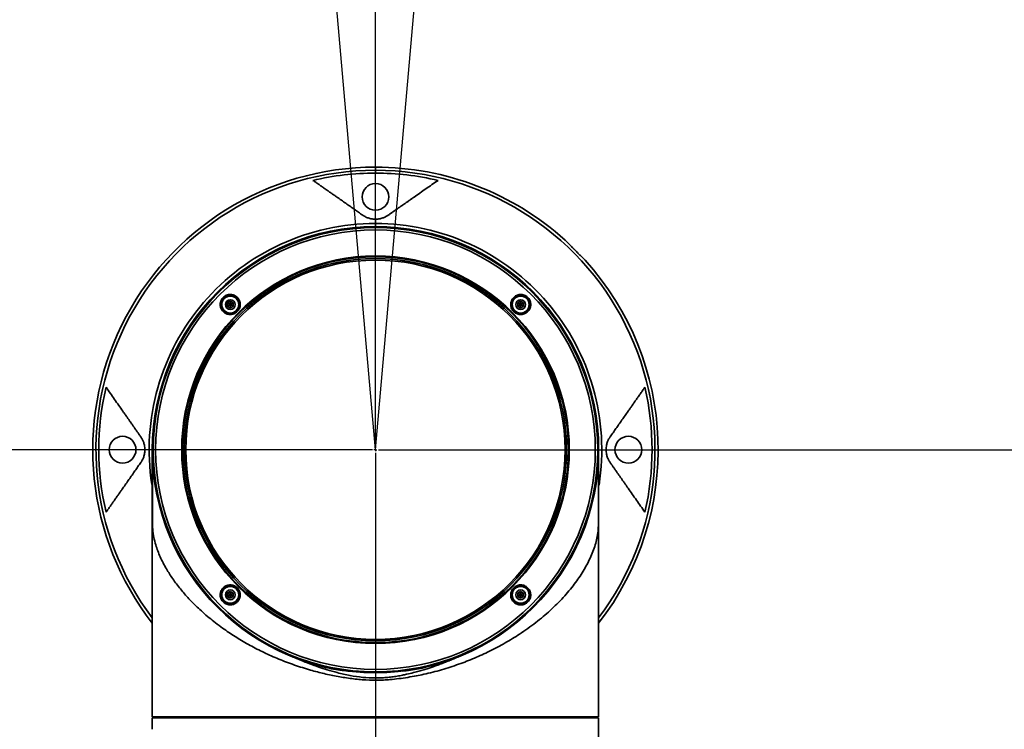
# Model space of a CAD drawing. Header units: millimetres. Extents: x 0 to 420, y 0 to 297.
# Tile 18 of 21: x 305 to 322, y 183 to 195. Entities that reach past the tile are written whole.
import ezdxf

# ---------------------------------------------------------------- set-up
doc = ezdxf.new("R2010")
doc.units = ezdxf.units.MM
doc.linetypes.add('CENTERX2', pattern=[20.32, 12.7, -2.54, 2.54, -2.54])
doc.layers.get('0').update_dxf_attribs({"lineweight": 18})
doc.layers.add('中心线层', color=6, linetype='CENTERX2', lineweight=25)
doc.layers.add('标注层', color=150, linetype='Continuous', lineweight=18)
doc.styles.add('SLDTEXTSTYLE22', font='txt')
doc.dimstyles.new('SLDDIMSTYLE1', dxfattribs={"dimtxt": 3.5, "dimasz": 4, "dimexe": 0, "dimexo": 0.0625, "dimgap": 0.875, "dimtad": 0, "dimtih": 1, "dimtoh": 1, "dimlfac": 20, "dimrnd": 1e-09, "dimzin": 12, "dimdsep": 46, "dimtxsty": 'SLDTEXTSTYLE22', "dimcen": 0, "dimdle": 8, "dimadec": 0, "dimazin": 3, "dimtfac": 1, "dimtdec": 3, "dimtofl": 0, "dimtmove": 0, "dimatfit": 3, "dimfxl": 0, "dimfrac": 2, "dimtolj": 1, "dimarcsym": 0})

# ---------------------------------------------------------------- blocks, each defined once
blk = doc.blocks.new('*X28')
at = {"layer": '标注层'}
for points in [[(378.525, 254.918), (381.707, 257.393), (381, 258.1)], [(244.165, 120.577), (240.983, 118.102), (241.69, 117.395)]]:
    blk.add_hatch(color=256, dxfattribs=at).paths.add_polyline_path(points, flags=0)
for p, q in [((378.525, 254.918), (388.205, 264.596)), ((388.205, 264.596), (402.873, 264.596)), ((244.165, 120.577), (239.923, 116.334))]:
    blk.add_line(p, q, dxfattribs=at)
at = {"layer": '标注层', "char_height": 3.5, "attachment_point": 1, "style": 'SLDTEXTSTYLE22'}
for s, insert, width in [('3800', (393.929, 269.22), 18.92737), ('%%C', (389.205, 268.574), 4.69274)]:
    blk.add_mtext(s, dxfattribs=dict(at, insert=insert, width=width))
blk = doc.blocks.new('SW_CENTERMARKSYMBOL_0')
at = {"layer": '中心线层', "color": 0}
for p, q in [((0, 0.05), (0, 60.136)), ((-0.05, 0), (-98.668, 0)), ((0, 0), (-0.025, 0)), ((0, 0), (0, 0.025)), ((0, 0), (0, -0.025)), ((0, 0), (0.025, 0)), ((0.05, 0), (84.498, 0)), ((0, -0.05), (0, -59.811))]:
    blk.add_line(p, q, dxfattribs=at)

msp = doc.modelspace()

# ---------------------------------------------------------------- linework, layer by layer
at = {"color": 7, "linetype": 'Continuous', "lineweight": 35}
for p, q in [((311.34515, 192.44438), (311.34515, 192.49732)), ((311.34515, 192.39562), (311.34515, 192.44438)), ((311.34515, 191.55025), (311.34515, 191.62232)), ((311.34515, 191.49732), (311.34515, 191.55025)), ((308.85563, 190.2157), (308.90563, 190.24457)), ((308.85563, 190.15797), (308.85563, 190.2157)), ((308.90563, 190.18684), (308.85563, 190.2157)), ((308.90563, 190.18684), (308.85563, 190.15797)), ((308.90563, 190.1291), (308.85563, 190.15797)), ((308.90563, 190.24457), (308.95563, 190.2157)), ((308.90563, 190.18684), (308.90563, 190.24457)), ((308.90563, 190.18684), (308.95563, 190.2157)), ((308.90563, 190.18684), (308.95563, 190.15797)), ((308.90563, 190.18684), (308.90563, 190.1291)), ((308.95563, 190.15797), (308.90563, 190.1291)), ((308.95563, 190.2157), (308.95563, 190.15797)), ((313.73466, 190.2157), (313.78466, 190.24457)), ((313.73466, 190.15797), (313.73466, 190.2157)), ((313.78466, 190.18684), (313.73466, 190.2157)), ((313.78466, 190.18684), (313.73466, 190.15797)), ((313.78466, 190.1291), (313.73466, 190.15797)), ((313.78466, 190.24457), (313.83466, 190.2157)), ((313.78466, 190.18684), (313.78466, 190.24457)), ((313.78466, 190.18684), (313.83466, 190.2157)), ((313.78466, 190.18684), (313.83466, 190.15797)), ((313.78466, 190.18684), (313.78466, 190.1291)), ((313.83466, 190.15797), (313.78466, 190.1291)), ((313.83466, 190.2157), (313.83466, 190.15797)), ((307.59515, 187.74732), (307.59515, 183.25732)), ((307.59577, 187.67813), (307.59575, 187.67929)), ((315.09454, 187.67947), (315.09452, 187.67825)), ((315.09515, 187.66729), (315.09515, 187.74732)), ((315.09515, 183.44732), (315.09515, 187.08225)), ((308.85563, 185.33667), (308.90563, 185.36553)), ((308.85563, 185.27893), (308.85563, 185.33667)), ((308.90563, 185.3078), (308.85563, 185.33667)), ((308.90563, 185.36553), (308.95563, 185.33667)), ((308.90563, 185.3078), (308.90563, 185.36553)), ((308.90563, 185.3078), (308.95563, 185.33667)), ((308.95563, 185.33667), (308.95563, 185.27893)), ((313.73466, 185.33667), (313.78466, 185.36553)), ((313.73466, 185.27893), (313.73466, 185.33667)), ((313.78466, 185.3078), (313.73466, 185.33667)), ((313.78466, 185.36553), (313.83466, 185.33667)), ((313.78466, 185.3078), (313.78466, 185.36553)), ((313.78466, 185.3078), (313.83466, 185.33667)), ((313.83466, 185.33667), (313.83466, 185.27893)), ((308.90563, 185.3078), (308.85563, 185.27893)), ((308.90563, 185.25006), (308.85563, 185.27893)), ((308.90563, 185.3078), (308.95563, 185.27893)), ((308.90563, 185.3078), (308.90563, 185.25006)), ((308.95563, 185.27893), (308.90563, 185.25006)), ((313.78466, 185.3078), (313.73466, 185.27893)), ((313.78466, 185.25006), (313.73466, 185.27893)), ((313.78466, 185.3078), (313.78466, 185.25006)), ((313.78466, 185.3078), (313.83466, 185.27893)), ((313.83466, 185.27893), (313.78466, 185.25006)), ((315.09496, 183.25732), (315.09496, 183.40982)), ((307.59515, 183.25732), (315.09496, 183.25732)), ((307.59533, 183.08482), (307.59533, 183.24232)), ((307.59533, 183.24232), (315.09496, 183.24232)), ((307.77015, 183.25732), (307.77015, 183.24232)), ((314.92015, 183.24232), (314.92015, 183.25732)), ((315.09496, 183.24232), (315.09496, 183.08482)), ((315.09515, 174.46732), (315.09515, 183.04732))]:
    msp.add_line(p, q, dxfattribs=at)
for centre, radius in [((311.34515, 187.74732), 3.745), ((311.34515, 187.74732), 3.73665), ((311.34515, 187.74732), 3.73406), ((311.34515, 187.74732), 3.69388), ((311.34515, 187.74732), 3.25676), ((311.34515, 187.74732), 3.24313), ((311.34515, 187.74732), 3.2125), ((311.34515, 187.74732), 3.1875), ((308.90563, 190.18684), 0.15), ((308.90563, 190.18684), 0.1425), ((313.78466, 190.18684), 0.15), ((313.78466, 190.18684), 0.1425), ((308.90563, 190.18684), 0.0825), ((313.78466, 190.18684), 0.0825), ((308.90563, 185.3078), 0.15), ((308.90563, 185.3078), 0.1425), ((308.90563, 185.3078), 0.0825), ((313.78466, 185.3078), 0.15), ((313.78466, 185.3078), 0.1425), ((313.78466, 185.3078), 0.0825)]:
    msp.add_circle(centre, radius, dxfattribs=at)
for centre, radius, start, end in [((311.34515, 187.74732), 4.75, 90, 217.863646), ((311.34515, 187.74732), 4.75, 47.848787, 90), ((311.34515, 187.74732), 4.64831, 90, 103.065102), ((311.34515, 187.74732), 4.64831, 76.934898, 90), ((311.34515, 191.99732), 0.225, 90, 270), ((311.34515, 191.99732), 0.225, 270, 90), ((311.34515, 187.74732), 3.75, 0, 180), ((311.34515, 187.74732), 4.75, 322.136354, 42.151213), ((311.34515, 187.74732), 4.64831, 166.934898, 193.065102), ((311.34515, 187.74732), 4.64831, 346.934898, 13.065102), ((307.09515, 187.74732), 0.225, 90, 270), ((307.09515, 187.74732), 0.225, 270, 90), ((315.59515, 187.74732), 0.225, 90, 270), ((315.59515, 187.74732), 0.225, 270, 90), ((311.34515, 187.74732), 3.75, 180, 0)]:
    msp.add_arc(centre, radius, start, end, dxfattribs=at)
at = {"color": 8, "linetype": 'Continuous', "lineweight": 35}
for radius, start, end in [(4.69707, 90, 217.025199), (4.69707, 322.974801, 90), (3.80293, 90, 188.809462), (3.80293, 351.020801, 90)]:
    msp.add_arc((311.34515, 187.74732), radius, start, end, dxfattribs=at)
at = {"color": 7, "linetype": 'Continuous', "lineweight": 35}
for points, knots in [([(310.29436, 192.27529), (310.31168, 192.26316), (310.34604, 192.2391), (310.39761, 192.203), (310.44866, 192.16725), (310.49922, 192.13185), (310.54928, 192.0968), (310.59885, 192.06209), (310.64791, 192.02773), (310.70524, 191.9876), (310.77074, 191.94173), (310.84445, 191.89012), (310.91714, 191.83922), (310.98884, 191.78902), (311.05943, 191.73958), (311.10675, 191.70645), (311.13005, 191.69013)], [0, 0, 0, 0, 0.06765238, 0.13419131, 0.19961748, 0.26393167, 0.32713465, 0.38922727, 0.45021041, 0.51008499, 0.6012075, 0.68988225, 0.77611354, 0.85990609, 0.941265, 1.02019588, 1.02019588, 1.02019588, 1.02019588]), ([(311.56024, 191.69013), (311.57289, 191.69899), (311.5984, 191.71685), (311.63655, 191.74357), (311.67503, 191.77052), (311.71381, 191.79767), (311.75289, 191.82503), (311.79227, 191.8526), (311.83195, 191.88039), (311.87193, 191.90838), (311.91221, 191.93659), (311.9528, 191.96501), (312.01279, 192.00702), (312.09253, 192.06285), (312.19212, 192.13258), (312.29379, 192.20377), (312.3615, 192.25119), (312.39593, 192.27529)], [0, 0, 0, 0, 0.04275099, 0.08622391, 0.13041972, 0.17533933, 0.22098362, 0.26735342, 0.31444953, 0.36227271, 0.41082368, 0.46010313, 0.51011173, 0.63096404, 0.7562577, 0.88599959, 1.02019588, 1.02019588, 1.02019588, 1.02019588]), ([(311.13005, 191.69013), (311.1331, 191.68804), (311.13906, 191.68394), (311.14841, 191.67801), (311.16258, 191.66956), (311.18207, 191.65923), (311.20882, 191.64756), (311.23683, 191.63787), (311.26156, 191.6315), (311.28063, 191.62783), (311.29345, 191.62582), (311.30634, 191.62425), (311.31926, 191.62314), (311.3322, 191.62245), (311.34085, 191.62236), (311.34515, 191.62232)], [0, 0, 0, 0, 0.01589323, 0.031114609, 0.045669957, 0.081845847, 0.113933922, 0.144598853, 0.171427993, 0.181984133, 0.19204627, 0.201692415, 0.211011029, 0.220100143, 0.229065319, 0.229065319, 0.229065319, 0.229065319]), ([(311.34515, 191.62232), (311.34771, 191.62233), (311.35286, 191.62236), (311.36058, 191.62261), (311.3683, 191.623), (311.37601, 191.62356), (311.38371, 191.62428), (311.39141, 191.62515), (311.39909, 191.62619), (311.40675, 191.62738), (311.4144, 191.62874), (311.43002, 191.63184), (311.45315, 191.63778), (311.47882, 191.64663), (311.50158, 191.65626), (311.5218, 191.66629), (311.54177, 191.67766), (311.55391, 191.68586), (311.56024, 191.69013)], [0, 0, 0, 0, 0.005358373, 0.010745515, 0.016184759, 0.021698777, 0.027309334, 0.033037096, 0.038901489, 0.044920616, 0.051111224, 0.057488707, 0.084180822, 0.114675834, 0.139431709, 0.166694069, 0.196549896, 0.229065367, 0.229065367, 0.229065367, 0.229065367]), ([(314.69922, 191.10139), (314.69655, 191.10406), (314.69123, 191.10939), (314.68328, 191.11739), (314.67537, 191.12537), (314.66752, 191.13334), (314.65971, 191.14128), (314.64679, 191.15446), (314.62902, 191.17268), (314.60716, 191.19519), (314.58644, 191.21644), (314.56917, 191.23392), (314.55499, 191.24795), (314.54345, 191.2591), (314.53637, 191.2656), (314.53282, 191.26885)], [0, 0, 0, 0, 0.009837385, 0.019647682, 0.029445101, 0.0392439, 0.049058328, 0.058902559, 0.088418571, 0.117962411, 0.147393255, 0.176850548, 0.196609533, 0.216321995, 0.236099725, 0.236099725, 0.236099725, 0.236099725]), ([(314.86668, 190.93499), (314.86509, 190.93674), (314.86191, 190.94023), (314.85679, 190.94568), (314.85143, 190.9513), (314.84581, 190.95709), (314.83994, 190.96306), (314.82976, 190.97331), (314.81447, 190.98842), (314.7932, 191.00916), (314.77072, 191.03099), (314.74992, 191.05126), (314.73138, 191.06946), (314.71531, 191.08534), (314.70459, 191.09604), (314.69922, 191.10139)], [0, 0, 0, 0, 0.009844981, 0.01966048, 0.029460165, 0.039257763, 0.049067, 0.058901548, 0.088442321, 0.117960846, 0.147421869, 0.17685949, 0.196630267, 0.216338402, 0.236099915, 0.236099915, 0.236099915, 0.236099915]), ([(308.78388, 190.07082), (308.77043, 190.08815), (308.74354, 190.12277), (308.73193, 190.1896), (308.74317, 190.24466), (308.76451, 190.28369), (308.78607, 190.30929), (308.8122, 190.33024), (308.8517, 190.35059), (308.90728, 190.36074), (308.97276, 190.34648), (309.02767, 190.30864), (309.06405, 190.2528), (309.07663, 190.18706), (309.0651, 190.13183), (309.04386, 190.09284), (309.02223, 190.06726), (308.99614, 190.04631), (308.95658, 190.02598), (308.90132, 190.01608), (308.83487, 190.02926), (308.80088, 190.05697), (308.78388, 190.07082)], [0, 0, 0, 0, 0.06583091, 0.13158601, 0.19735293, 0.23045545, 0.26347721, 0.29648709, 0.32961669, 0.39541604, 0.46119812, 0.52709011, 0.59305436, 0.65883344, 0.72456765, 0.75766913, 0.7906587, 0.82373726, 0.85679756, 0.92262596, 0.98845678, 1.05433213, 1.05433213, 1.05433213, 1.05433213]), ([(308.79673, 190.07938), (308.80639, 190.07082), (308.82424, 190.055), (308.86067, 190.03842), (308.89793, 190.03164), (308.93482, 190.03482), (308.97354, 190.0463), (309.01576, 190.07391), (309.04442, 190.11541), (309.05687, 190.15381), (309.061, 190.19087), (309.05515, 190.22864), (309.03894, 190.26507), (309.01746, 190.29342), (308.98999, 190.31574), (308.95415, 190.33361), (308.91573, 190.34087), (308.87777, 190.33759), (308.83915, 190.32626), (308.79662, 190.29849), (308.76787, 190.25665), (308.75556, 190.2182), (308.7514, 190.18027), (308.7579, 190.14195), (308.77441, 190.10557), (308.789, 190.08845), (308.79673, 190.07938)], [0, 0, 0, 0, 0.039046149, 0.072136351, 0.120195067, 0.151921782, 0.182526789, 0.240246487, 0.297994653, 0.328539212, 0.360157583, 0.409157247, 0.442021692, 0.480380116, 0.516222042, 0.548711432, 0.601095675, 0.631775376, 0.662290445, 0.720619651, 0.778779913, 0.809200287, 0.840485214, 0.892348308, 0.924347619, 0.960431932, 0.960431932, 0.960431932, 0.960431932]), ([(313.66088, 190.07629), (313.65394, 190.08499), (313.64004, 190.10238), (313.62184, 190.14302), (313.61394, 190.19872), (313.63097, 190.26343), (313.67096, 190.3166), (313.72824, 190.3507), (313.79457, 190.36056), (313.84938, 190.3467), (313.88746, 190.32373), (313.91215, 190.30105), (313.93197, 190.27397), (313.95057, 190.2336), (313.95827, 190.17765), (313.94119, 190.11294), (313.90106, 190.05979), (313.8438, 190.02584), (313.77749, 190.01601), (313.72292, 190.03003), (313.68454, 190.0527), (313.66878, 190.06841), (313.66088, 190.07629)], [0, 0, 0, 0, 0.03306016, 0.0661464, 0.13198026, 0.19783401, 0.26367666, 0.32949102, 0.39526974, 0.46108583, 0.49411289, 0.5272689, 0.56033568, 0.59354222, 0.65933304, 0.72515469, 0.79099322, 0.85682327, 0.92263337, 0.98846055, 1.02141016, 1.05455782, 1.05455782, 1.05455782, 1.05455782]), ([(313.66998, 190.08421), (313.6847, 190.07097), (313.70714, 190.05077), (313.7455, 190.03714), (313.78258, 190.03132), (313.82089, 190.0358), (313.85782, 190.05069), (313.88704, 190.07106), (313.91051, 190.09782), (313.92944, 190.13285), (313.93811, 190.17043), (313.93655, 190.20807), (313.9268, 190.24729), (313.90091, 190.29093), (313.86039, 190.32143), (313.82253, 190.33537), (313.78466, 190.3412), (313.74593, 190.33641), (313.7094, 190.32113), (313.68054, 190.30091), (313.65676, 190.27368), (313.63806, 190.23781), (313.62992, 190.20053), (313.63172, 190.1638), (313.64104, 190.12456), (313.65856, 190.10014), (313.66998, 190.08421)], [0, 0, 0, 0, 0.058027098, 0.088512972, 0.119942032, 0.17009235, 0.202608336, 0.240005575, 0.277314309, 0.309781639, 0.360085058, 0.391595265, 0.422126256, 0.480155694, 0.538537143, 0.568768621, 0.599830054, 0.652513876, 0.683845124, 0.719130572, 0.758653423, 0.792586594, 0.841137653, 0.872020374, 0.90269544, 0.960224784, 0.960224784, 0.960224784, 0.960224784]), ([(307.40233, 187.96241), (307.39347, 187.97506), (307.37561, 188.00057), (307.34889, 188.03872), (307.32195, 188.0772), (307.2948, 188.11598), (307.26743, 188.15506), (307.23986, 188.19444), (307.21207, 188.23412), (307.18408, 188.2741), (307.15587, 188.31438), (307.12745, 188.35497), (307.08545, 188.41496), (307.02961, 188.4947), (306.95988, 188.59429), (306.88869, 188.69596), (306.84127, 188.76367), (306.81717, 188.7981)], [0, 0, 0, 0, 0.04275099, 0.08622391, 0.13041972, 0.17533933, 0.22098362, 0.26735342, 0.31444953, 0.36227271, 0.41082368, 0.46010313, 0.51011173, 0.63096404, 0.7562577, 0.88599959, 1.02019588, 1.02019588, 1.02019588, 1.02019588]), ([(315.87312, 188.7981), (315.86099, 188.78078), (315.83693, 188.74642), (315.80082, 188.69485), (315.76508, 188.6438), (315.72968, 188.59324), (315.69463, 188.54318), (315.65992, 188.49362), (315.62556, 188.44455), (315.58543, 188.38723), (315.53956, 188.32172), (315.48795, 188.24801), (315.43705, 188.17533), (315.38685, 188.10363), (315.33741, 188.03303), (315.30428, 187.98571), (315.28796, 187.96241)], [0, 0, 0, 0, 0.06765238, 0.13419131, 0.19961748, 0.26393167, 0.32713465, 0.38922727, 0.45021041, 0.51008499, 0.6012075, 0.68988225, 0.77611354, 0.85990609, 0.941265, 1.02019588, 1.02019588, 1.02019588, 1.02019588]), ([(307.40233, 187.53223), (307.40442, 187.53526), (307.40851, 187.54121), (307.41443, 187.55054), (307.42286, 187.56467), (307.43317, 187.58411), (307.44481, 187.61078), (307.4545, 187.63871), (307.46269, 187.67039), (307.46857, 187.70604), (307.47086, 187.74664), (307.46871, 187.78735), (307.46292, 187.82318), (307.45478, 187.855), (307.44591, 187.88077), (307.43628, 187.9036), (307.42623, 187.92388), (307.41483, 187.9439), (307.40661, 187.95606), (307.40233, 187.96241)], [0, 0, 0, 0, 0.015871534, 0.031073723, 0.045612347, 0.081735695, 0.113788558, 0.144407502, 0.171207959, 0.201361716, 0.228575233, 0.255853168, 0.286015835, 0.312783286, 0.343377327, 0.368198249, 0.395539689, 0.425489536, 0.458114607, 0.458114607, 0.458114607, 0.458114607]), ([(315.28796, 187.96241), (315.28587, 187.95937), (315.28178, 187.95342), (315.27587, 187.9441), (315.26743, 187.92996), (315.25712, 187.91052), (315.24548, 187.88385), (315.23579, 187.85593), (315.2276, 187.82424), (315.22172, 187.7886), (315.21943, 187.748), (315.22158, 187.70729), (315.22738, 187.67145), (315.23551, 187.63963), (315.24438, 187.61386), (315.25401, 187.59103), (315.26406, 187.57076), (315.27546, 187.55073), (315.28368, 187.53857), (315.28796, 187.53223)], [0, 0, 0, 0, 0.015871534, 0.031073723, 0.045612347, 0.081735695, 0.113788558, 0.144407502, 0.171207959, 0.201361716, 0.228575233, 0.255853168, 0.286015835, 0.312783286, 0.343377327, 0.368198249, 0.395539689, 0.425489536, 0.458114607, 0.458114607, 0.458114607, 0.458114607]), ([(307.59578, 187.67336), (307.59577, 187.6473), (307.59574, 187.59159), (307.59571, 187.47061), (307.59569, 187.34497), (307.59567, 187.23079), (307.59565, 187.09916), (307.59562, 186.94919), (307.5956, 186.82019), (307.59559, 186.73994), (307.59559, 186.71779)], [0, 0, 0, 0, 0.163993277, 0.35067122, 0.451365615, 0.557144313, 0.668289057, 0.78521151, 0.908541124, 0.955570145, 0.955570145, 0.955570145, 0.955570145]), ([(315.09471, 186.73052), (315.0947, 186.75707), (315.0947, 186.82088), (315.09468, 186.91413), (315.09467, 187.01677), (315.09465, 187.12278), (315.09463, 187.23874), (315.09461, 187.35941), (315.09458, 187.4792), (315.09455, 187.58538), (315.09453, 187.65385), (315.09452, 187.671), (315.09452, 187.67333)], [0, 0, 0, 0, 0.056193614, 0.135060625, 0.204932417, 0.288596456, 0.38601281, 0.497266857, 0.622617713, 0.762608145, 0.918315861, 0.942806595, 0.942806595, 0.942806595, 0.942806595]), ([(306.81717, 186.69653), (306.8293, 186.71385), (306.85336, 186.74822), (306.88947, 186.79978), (306.92521, 186.85083), (306.96061, 186.90139), (306.99567, 186.95145), (307.03037, 187.00102), (307.06473, 187.05008), (307.10487, 187.10741), (307.15073, 187.17291), (307.20234, 187.24662), (307.25324, 187.31931), (307.30345, 187.39101), (307.35288, 187.46161), (307.38601, 187.50892), (307.40233, 187.53223)], [0, 0, 0, 0, 0.06765238, 0.13419131, 0.19961748, 0.26393167, 0.32713465, 0.38922727, 0.45021041, 0.51008499, 0.6012075, 0.68988225, 0.77611354, 0.85990609, 0.941265, 1.02019588, 1.02019588, 1.02019588, 1.02019588]), ([(315.28796, 187.53223), (315.29682, 187.51958), (315.31468, 187.49407), (315.3414, 187.45591), (315.36834, 187.41743), (315.3955, 187.37865), (315.42286, 187.33958), (315.45043, 187.3002), (315.47822, 187.26052), (315.50621, 187.22053), (315.53442, 187.18025), (315.56284, 187.13966), (315.60485, 187.07967), (315.66068, 186.99993), (315.73041, 186.90034), (315.8016, 186.79867), (315.84902, 186.73096), (315.87312, 186.69653)], [0, 0, 0, 0, 0.04275099, 0.08622391, 0.13041972, 0.17533933, 0.22098362, 0.26735342, 0.31444953, 0.36227271, 0.41082368, 0.46010313, 0.51011173, 0.63096404, 0.7562577, 0.88599959, 1.02019588, 1.02019588, 1.02019588, 1.02019588]), ([(315.09471, 186.74106), (315.09465, 186.70028), (315.09452, 186.61635), (315.09315, 186.51332), (315.0898, 186.43793), (315.08284, 186.35515), (315.06777, 186.26017), (315.02977, 186.11253), (314.95919, 185.92784), (314.84071, 185.70562), (314.69023, 185.48431), (314.50528, 185.26279), (314.28853, 185.04663), (314.04316, 184.83979), (313.78816, 184.65737), (313.52624, 184.49635), (313.27265, 184.36163), (313.0111, 184.24221), (312.74223, 184.13756), (312.45744, 184.04558), (312.21708, 183.98361), (312.02669, 183.94418), (311.88633, 183.91963), (311.73856, 183.89851), (311.60239, 183.8835), (311.49774, 183.8758), (311.36235, 183.86985), (311.18325, 183.8736), (310.94728, 183.89752), (310.71351, 183.93368), (310.48215, 183.98145), (310.23656, 184.04554), (309.98072, 184.12626), (309.71906, 184.22568), (309.47026, 184.3365), (309.2339, 184.45785), (309.01067, 184.58884), (308.78829, 184.73668), (308.57198, 184.90096), (308.37492, 185.07356), (308.20615, 185.24289), (308.06238, 185.40802), (307.93632, 185.57542), (307.8215, 185.75548), (307.72361, 185.94702), (307.65767, 186.12141), (307.61964, 186.27338), (307.60294, 186.38759), (307.597, 186.50935), (307.59584, 186.62284), (307.59561, 186.69604), (307.59559, 186.72764), (307.59559, 186.72969)], [0, 0, 0, 0, 0.09505376, 0.19563235, 0.26824979, 0.34260471, 0.51436858, 0.68629832, 1.03284641, 1.3625013, 1.69215928, 2.03150464, 2.37082799, 2.69602109, 3.02385235, 3.28913137, 3.55617057, 3.7966668, 4.03713287, 4.28512607, 4.5330727, 4.63434272, 4.7477684, 4.86993739, 4.98528374, 5.06849047, 5.11507036, 5.3016892, 5.48558147, 5.66952915, 5.85835897, 6.04721637, 6.28122571, 6.51698679, 6.75165469, 6.98634534, 7.22643182, 7.46653764, 7.75125581, 8.03774011, 8.28777227, 8.53781135, 8.79204218, 9.04627418, 9.35126661, 9.65811254, 9.85335389, 10.04935934, 10.16870756, 10.2675064, 10.33651976, 10.3413031, 10.3413031, 10.3413031, 10.3413031]), ([(308.77876, 185.19453), (308.77183, 185.20324), (308.75798, 185.22066), (308.73981, 185.26133), (308.732, 185.31711), (308.74921, 185.38189), (308.78938, 185.43498), (308.84669, 185.46888), (308.91292, 185.47859), (308.96767, 185.46464), (309.00574, 185.44163), (309.03038, 185.41887), (309.05017, 185.3918), (309.06868, 185.35141), (309.0763, 185.29552), (309.0592, 185.23092), (309.01908, 185.17781), (308.96175, 185.14384), (308.89532, 185.13406), (308.84071, 185.14819), (308.80234, 185.1709), (308.78662, 185.18665), (308.77876, 185.19453)], [0, 0, 0, 0, 0.03306529, 0.0661274, 0.13196313, 0.19781785, 0.26366438, 0.3294833, 0.3952621, 0.46101795, 0.49419837, 0.52727986, 0.56033724, 0.59354555, 0.65934077, 0.72517351, 0.79101538, 0.85684469, 0.92265563, 0.98844887, 1.02148384, 1.05456177, 1.05456177, 1.05456177, 1.05456177]), ([(308.79204, 185.20658), (308.80685, 185.19323), (308.82936, 185.17294), (308.86776, 185.15934), (308.90557, 185.1534), (308.94453, 185.15825), (308.98127, 185.17369), (309.01061, 185.19441), (309.03319, 185.22076), (309.05175, 185.2558), (309.06035, 185.29231), (309.05875, 185.33042), (309.04893, 185.36958), (309.02321, 185.41292), (308.98307, 185.44334), (308.94532, 185.45744), (308.90826, 185.46327), (308.87026, 185.45902), (308.83357, 185.44449), (308.80436, 185.42455), (308.78056, 185.39796), (308.76102, 185.36247), (308.75213, 185.32446), (308.75384, 185.28668), (308.763, 185.24728), (308.78054, 185.2227), (308.79204, 185.20658)], [0, 0, 0, 0, 0.058450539, 0.088823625, 0.119932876, 0.172610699, 0.204473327, 0.239977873, 0.280828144, 0.308724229, 0.360044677, 0.391972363, 0.422646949, 0.480106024, 0.53803555, 0.568326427, 0.599682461, 0.649768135, 0.681555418, 0.718692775, 0.756211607, 0.789041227, 0.840863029, 0.871606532, 0.902141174, 0.960207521, 0.960207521, 0.960207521, 0.960207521]), ([(313.64856, 185.20968), (313.63805, 185.22896), (313.61705, 185.2675), (313.61636, 185.33547), (313.63643, 185.38808), (313.66382, 185.4232), (313.68926, 185.44492), (313.71839, 185.46138), (313.76055, 185.47498), (313.81677, 185.47606), (313.87889, 185.45165), (313.92708, 185.40567), (313.95425, 185.34462), (313.95616, 185.27741), (313.9358, 185.22455), (313.90839, 185.18949), (313.8746, 185.16053), (313.82258, 185.13773), (313.75559, 185.13686), (313.6922, 185.16047), (313.66311, 185.19327), (313.64856, 185.20968)], [0, 0, 0, 0, 0.06589025, 0.13167875, 0.19746698, 0.23049099, 0.26360649, 0.29656525, 0.32973924, 0.3955335, 0.46135977, 0.52734596, 0.5932277, 0.65898198, 0.72475197, 0.75786234, 0.79089307, 0.85671728, 0.9225446, 0.98835224, 1.05424009, 1.05424009, 1.05424009, 1.05424009]), ([(313.65889, 185.22041), (313.66746, 185.21), (313.6831, 185.191), (313.7167, 185.16927), (313.75186, 185.15712), (313.78803, 185.1544), (313.82799, 185.15954), (313.87427, 185.18006), (313.90939, 185.21669), (313.9277, 185.25283), (313.93804, 185.29024), (313.9376, 185.32991), (313.92616, 185.36815), (313.9105, 185.3966), (313.88787, 185.42255), (313.85393, 185.44725), (313.80588, 185.46336), (313.74779, 185.46084), (313.69375, 185.43672), (313.65876, 185.40011), (313.64054, 185.3644), (313.63016, 185.32731), (313.63052, 185.28806), (313.64125, 185.2494), (313.65279, 185.23044), (313.65889, 185.22041)], [0, 0, 0, 0, 0.040781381, 0.074415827, 0.120163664, 0.152111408, 0.182790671, 0.240239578, 0.299165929, 0.329434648, 0.360213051, 0.414449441, 0.445933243, 0.480285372, 0.512184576, 0.550054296, 0.606753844, 0.662483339, 0.721137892, 0.778763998, 0.808945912, 0.839931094, 0.893184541, 0.92480939, 0.960343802, 0.960343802, 0.960343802, 0.960343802]), ([(310.09027, 184.20792), (310.07203, 184.21551), (310.0435, 184.22738), (309.98647, 184.25116), (309.94761, 184.26724), (309.91905, 184.27906)], [0, 0, 0, 0, 0.059261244, 0.092705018, 0.185409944, 0.185409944, 0.185409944, 0.185409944]), ([(312.59989, 184.20787), (312.57465, 184.19753), (312.52439, 184.17693), (312.44863, 184.14763), (312.37304, 184.11968), (312.30012, 184.09412), (312.22766, 184.06996), (312.15336, 184.04655), (312.07227, 184.02272), (311.97701, 183.99696), (311.8861, 183.97516), (311.79319, 183.9556), (311.70976, 183.94047), (311.61825, 183.9271), (311.52728, 183.91731), (311.43563, 183.91127), (311.30336, 183.90831), (311.13046, 183.91765), (310.91586, 183.94962), (310.71679, 183.9948), (310.54118, 184.04442), (310.38765, 184.09437), (310.23973, 184.14742), (310.14037, 184.18764), (310.09027, 184.20792)], [0, 0, 0, 0, 0.08232766, 0.16398707, 0.24494947, 0.3251872, 0.39664622, 0.47473499, 0.55938491, 0.65051779, 0.7708575, 0.83961326, 0.93485518, 1.02453449, 1.11608293, 1.20811967, 1.29870432, 1.51088735, 1.72392296, 1.94666487, 2.12204029, 2.27171436, 2.43214068, 2.59524518, 2.59524518, 2.59524518, 2.59524518]), ([(312.77127, 184.27907), (312.74269, 184.26724), (312.69981, 184.2495), (312.64633, 184.22718), (312.61869, 184.21568), (312.60465, 184.20985), (312.60111, 184.20838), (312.60021, 184.20801), (312.59997, 184.20791), (312.59991, 184.20789), (312.59989, 184.20788), (312.59989, 184.20788), (312.59989, 184.20788)], [0, 0, 0, 0, 0.092791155, 0.139186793, 0.173868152, 0.182595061, 0.184805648, 0.185372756, 0.185521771, 0.185562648, 0.185574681, 0.185581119, 0.185581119, 0.185581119, 0.185581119])]:
    msp.add_open_spline(points, degree=3, knots=knots, dxfattribs=at)
at = {"color": 8, "linetype": 'Continuous', "lineweight": 35}
for points, knots in [([(307.5958, 187.67654), (307.59578, 187.67764), (307.59567, 187.68325), (307.59578, 187.67777), (307.59587, 187.67336)], [0, 0, 0, 0, 0.00174564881, 0.00892233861, 0.00892233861, 0.00892233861, 0.00892233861]), ([(315.09442, 187.67333), (315.09452, 187.6779), (315.09463, 187.68346), (315.09451, 187.67749), (315.09449, 187.67644)], [0, 0, 0, 0, 0.00717053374, 0.00870577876, 0.00870577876, 0.00870577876, 0.00870577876]), ([(310.9168, 184.02278), (310.87207, 184.02719), (310.73199, 184.041), (310.45178, 184.09478), (310.22665, 184.16524), (310.09028, 184.20792)], [0, 0, 0, 0, 0.132489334, 0.414951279, 0.848979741, 0.848979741, 0.848979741, 0.848979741]), ([(312.19569, 184.09167), (312.10833, 184.07257), (311.9764, 184.04374), (311.84, 184.02982), (311.79392, 184.02512)], [0, 0, 0, 0, 0.269875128, 0.407562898, 0.407562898, 0.407562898, 0.407562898])]:
    msp.add_open_spline(points, degree=3, knots=knots, dxfattribs=at)
at = {"color": 7, "linetype": 'Continuous', "lineweight": 35}
for points in [[(315.09515, 183.44732), (315.09513, 183.44675), (315.0951, 183.44563), (315.09505, 183.43695), (315.09501, 183.42456), (315.09497, 183.41473), (315.09496, 183.40982)], [(315.09496, 183.40982), (315.09497, 183.41473), (315.09501, 183.42456), (315.09505, 183.43695), (315.0951, 183.44563), (315.09513, 183.44675), (315.09515, 183.44732)], [(307.59515, 183.04732), (307.59516, 183.04788), (307.59519, 183.04901), (307.59524, 183.05768), (307.59529, 183.07008), (307.59532, 183.0799), (307.59533, 183.08482)], [(307.59533, 183.08482), (307.59532, 183.0799), (307.59529, 183.07008), (307.59524, 183.05768), (307.59519, 183.04901), (307.59516, 183.04788), (307.59515, 183.04732)], [(315.09515, 183.04732), (315.09513, 183.04788), (315.0951, 183.04901), (315.09505, 183.05768), (315.09501, 183.07008), (315.09497, 183.0799), (315.09496, 183.08482)], [(315.09496, 183.08482), (315.09497, 183.0799), (315.09501, 183.07008), (315.09505, 183.05768), (315.0951, 183.04901), (315.09513, 183.04788), (315.09515, 183.04732)]]:
    msp.add_open_spline(points, degree=3, dxfattribs=at)
at = {"layer": '中心线层'}
for q in [(303.06535, 282.38581), (319.62494, 282.38581)]:
    msp.add_line((311.34515, 187.74732), q, dxfattribs=at)
msp.add_arc((311.34515, 187.74732), 95, 95, 85, dxfattribs=at)

# ---------------------------------------------------------------- block references
msp.add_blockref('SW_CENTERMARKSYMBOL_0', (311.34515, 187.74732), dxfattribs=at)

# ---------------------------------------------------------------- dimensions: what is measured, and where the dimension line sits
at = {"layer": '标注层'}
dim = msp.add_diameter_dim_2p(p1=(378.5248, 254.91795), p2=(244.16549, 120.57669), dimstyle='SLDDIMSTYLE1', override={"dimscale": 1, "dimpost": '%%C<>', "dimsah": 1, "dimtzin": 12}, dxfattribs=at)
dim.commit()
dim.dimension.update_dxf_attribs({"geometry": '*X28', "text_midpoint": (391.07783, 267.46929), "dimtype": 163})

doc.saveas('drawing.dxf')
